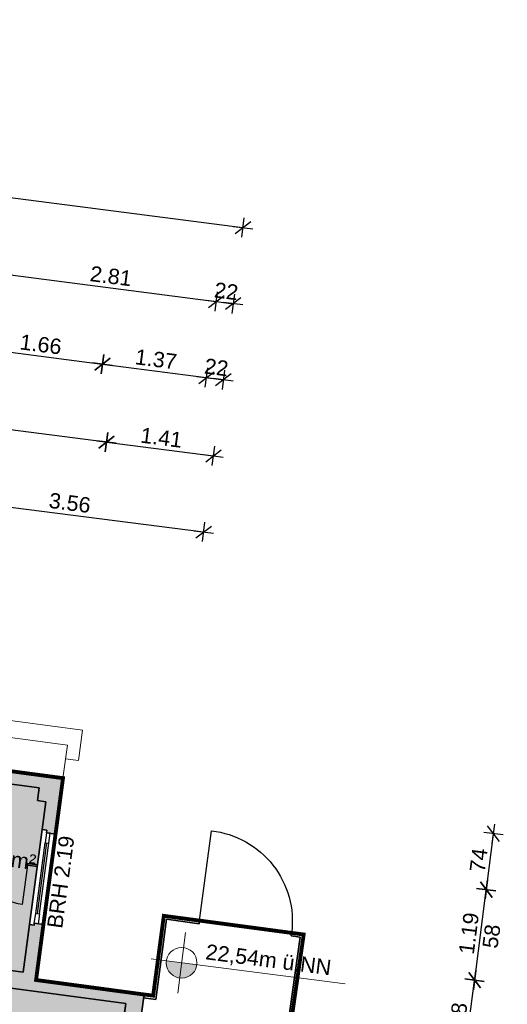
# Model space of a CAD drawing. Header units: metres. Extents: x 344112.5 to 344211.1, y 5709456.4 to 5709545.2.
# Tile 13 of 51: x 344146.3 to 344152.6, y 5709487.4 to 5709500.3. Entities that reach past the tile are written whole.
import ezdxf
from ezdxf.enums import TextEntityAlignment as Align

# ---------------------------------------------------------------- set-up
doc = ezdxf.new("R2010")
doc.units = ezdxf.units.M
doc.linetypes.add('AUSGEZOGEN', pattern=[0])
doc.layers.add('Bemassung', color=7, linetype='Continuous')
doc.layers.add('Polygonflächen', color=7, linetype='Continuous')
doc.layers.add('BGF', color=2, linetype='Continuous', plot=False)
for name, color, linetype, lineweight in [('Dach', 6, 'AUSGEZOGEN', 13), ('Fenster', 7, 'AUSGEZOGEN', 25), ('Schraffur', 8, 'Continuous', 25), ('Text', 7, 'Continuous', 13), ('Türen', 7, 'AUSGEZOGEN', 25), ('Wand', 7, 'AUSGEZOGEN', 35)]:
    doc.layers.add(name, color=color, linetype=linetype, lineweight=lineweight)
doc.styles.get("Standard").update_dxf_attribs({"font": 'arial.ttf'})
doc.dimstyles.new('1', dxfattribs={"dimtxt": 0.2, "dimasz": 0.005, "dimexe": 0.08, "dimexo": 0, "dimgap": 0.05, "dimtad": 3, "dimzin": 3, "dimdsep": 46, "dimtxsty": 'Standard', "dimblk": '1000hands_BEMPFEIL', "dimcen": 1, "dimdle": 0.08, "dimse1": 1, "dimse2": 1, "dimclre": 256, "dimazin": 2, "dimtfac": 1, "dimtix": 1, "dimtmove": 2, "dimatfit": 3, "dimldrblk": '1000hands_BEMPFEIL', "dimfxl": 1, "dimtolj": 1, "dimtzin": 0, "dimarcsym": 0})
doc.dimstyles.new('Copy of 1', dxfattribs={"dimtxt": 0.2, "dimasz": 0.005, "dimexe": 0.08, "dimexo": 0, "dimgap": 0.05, "dimtad": 3, "dimdec": 0, "dimlfac": 100, "dimzin": 3, "dimdsep": 46, "dimtxsty": 'Standard', "dimblk": '1000hands_BEMPFEIL', "dimcen": 1, "dimdle": 0.08, "dimse1": 1, "dimse2": 1, "dimclre": 256, "dimazin": 2, "dimtfac": 1, "dimtdec": 0, "dimtix": 1, "dimtmove": 2, "dimatfit": 3, "dimldrblk": '1000hands_BEMPFEIL', "dimfxl": 1, "dimtolj": 1, "dimtzin": 0, "dimarcsym": 0})

# ---------------------------------------------------------------- blocks, each defined once
blk = doc.blocks.new('1000hands_BEMPFEIL')
at = {"color": 0}
for p, q in [((-25.4, 0), (25.4, 0)), ((-18, -18), (18, 18)), ((0, -25.4), (0, 25.4))]:
    blk.add_line(p, q, dxfattribs=at)
blk = doc.blocks.new('*D385')
at = {"layer": 'Bemassung', "color": 0, "lineweight": -2, "transparency": 16777216}
blk.add_line((344145.166, 5709494.036), (344148.685, 5709493.582), dxfattribs=at)
at = {"layer": 'Defpoints', "color": 0, "transparency": 16777216}
for p in [(344148.69, 5709493.581), (344144.725, 5709490.657, 0), (344147.912, 5709487.552, 0)]:
    blk.add_point(p, dxfattribs=at)
at = {"layer": 'Bemassung', "color": 0, "lineweight": -2, "transparency": 16777216, "xscale": 0.005, "yscale": 0.005, "zscale": 0.005}
for p, rotation in [((344145.161, 5709494.037), 172.6453569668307), ((344148.69, 5709493.581), 352.6453569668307)]:
    blk.add_blockref('1000hands_BEMPFEIL', p, dxfattribs=dict(at, rotation=rotation))
at = {"layer": 'Bemassung', "color": 0, "transparency": 16777216, "insert": (344146.945, 5709493.96), "char_height": 0.2, "attachment_point": 5, "rotation": 352.6454}
blk.add_mtext('\\A1;3.56', dxfattribs=at)
blk = doc.blocks.new('*D386')
at = {"layer": 'Bemassung', "color": 0, "lineweight": -2, "transparency": 16777216}
blk.add_line((344131.449, 5709496.815), (344147.417, 5709494.754), dxfattribs=at)
at = {"layer": 'Defpoints', "color": 0, "transparency": 16777216}
for p in [(344147.422, 5709494.753), (344130.888, 5709492.506, 0), (344146.856, 5709490.372, 0)]:
    blk.add_point(p, dxfattribs=at)
at = {"layer": 'Bemassung', "color": 0, "lineweight": -2, "transparency": 16777216, "xscale": 0.005, "yscale": 0.005, "zscale": 0.005}
for p, rotation in [((344131.444, 5709496.816), 172.6453569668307), ((344147.422, 5709494.753), 352.6453569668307)]:
    blk.add_blockref('1000hands_BEMPFEIL', p, dxfattribs=dict(at, rotation=rotation))
at = {"layer": 'Bemassung', "color": 0, "transparency": 16777216, "insert": (344139.453, 5709495.935), "char_height": 0.2, "attachment_point": 5, "rotation": 352.6454}
blk.add_mtext('\\A1;16.11', dxfattribs=at)
blk = doc.blocks.new('*D387')
at = {"layer": 'Bemassung', "color": 0, "lineweight": -2, "transparency": 16777216}
blk.add_line((344147.427, 5709494.753), (344148.813, 5709494.574), dxfattribs=at)
at = {"layer": 'Defpoints', "color": 0, "transparency": 16777216}
for p in [(344148.818, 5709494.573), (344146.856, 5709490.372, 0), (344147.912, 5709487.552, 0)]:
    blk.add_point(p, dxfattribs=at)
at = {"layer": 'Bemassung', "color": 0, "lineweight": -2, "transparency": 16777216, "xscale": 0.005, "yscale": 0.005, "zscale": 0.005}
for p, rotation in [((344147.422, 5709494.753), 172.6453569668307), ((344148.818, 5709494.573), 352.6453569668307)]:
    blk.add_blockref('1000hands_BEMPFEIL', p, dxfattribs=dict(at, rotation=rotation))
at = {"layer": 'Bemassung', "color": 0, "transparency": 16777216, "insert": (344148.139, 5709494.812), "char_height": 0.2, "attachment_point": 5, "rotation": 352.6454}
blk.add_mtext('\\A1;1.41', dxfattribs=at)
blk = doc.blocks.new('*D155')
at = {"layer": 'Bemassung', "color": 0, "lineweight": -2, "transparency": 16777216}
blk.add_line((344145.729, 5709495.98), (344147.365, 5709495.769), dxfattribs=at)
at = {"layer": 'Defpoints', "color": 0, "transparency": 16777216}
for p in [(344147.37, 5709495.768), (344145.011, 5709490.452, 0), (344146.633, 5709490.064, 0)]:
    blk.add_point(p, dxfattribs=at)
at = {"layer": 'Bemassung', "color": 0, "lineweight": -2, "transparency": 16777216, "xscale": 0.005, "yscale": 0.005, "zscale": 0.005}
for p, rotation in [((344145.724, 5709495.981), 172.6453569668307), ((344147.37, 5709495.768), 352.6453569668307)]:
    blk.add_blockref('1000hands_BEMPFEIL', p, dxfattribs=dict(at, rotation=rotation))
at = {"layer": 'Bemassung', "color": 0, "transparency": 16777216, "insert": (344146.566, 5709496.026), "char_height": 0.2, "attachment_point": 5, "rotation": 352.6454}
blk.add_mtext('\\A1;1.66', dxfattribs=at)
blk = doc.blocks.new('*D156')
at = {"layer": 'Bemassung', "color": 0, "lineweight": -2, "transparency": 16777216}
blk.add_line((344147.375, 5709495.768), (344148.722, 5709495.594), dxfattribs=at)
at = {"layer": 'Defpoints', "color": 0, "transparency": 16777216}
for p in [(344148.727, 5709495.593), (344146.633, 5709490.064, 0), (344147.674, 5709487.433, 0)]:
    blk.add_point(p, dxfattribs=at)
at = {"layer": 'Bemassung', "color": 0, "lineweight": -2, "transparency": 16777216, "xscale": 0.005, "yscale": 0.005, "zscale": 0.005}
for p, rotation in [((344147.37, 5709495.768), 172.6453569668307), ((344148.727, 5709495.593), 352.6453569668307)]:
    blk.add_blockref('1000hands_BEMPFEIL', p, dxfattribs=dict(at, rotation=rotation))
at = {"layer": 'Bemassung', "color": 0, "transparency": 16777216, "insert": (344148.068, 5709495.832), "char_height": 0.2, "attachment_point": 5, "rotation": 352.6454}
blk.add_mtext('\\A1;1.37', dxfattribs=at)
blk = doc.blocks.new('*D157')
at = {"layer": 'Bemassung', "color": 0, "lineweight": -2, "transparency": 16777216}
for p, q in [((344148.722, 5709495.594), (344148.717, 5709495.594)), ((344148.727, 5709495.593), (344148.946, 5709495.565)), ((344148.951, 5709495.564), (344148.956, 5709495.564))]:
    blk.add_line(p, q, dxfattribs=at)
at = {"layer": 'Defpoints', "color": 0, "transparency": 16777216}
for p in [(344148.946, 5709495.565), (344147.912, 5709487.552, 0), (344147.674, 5709487.433, 0)]:
    blk.add_point(p, dxfattribs=at)
at = {"layer": 'Bemassung', "color": 0, "lineweight": -2, "transparency": 16777216, "xscale": 0.005, "yscale": 0.005, "zscale": 0.005}
for p, rotation in [((344148.727, 5709495.593), 352.6453569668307), ((344148.946, 5709495.565), 172.6453569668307)]:
    blk.add_blockref('1000hands_BEMPFEIL', p, dxfattribs=dict(at, rotation=rotation))
at = {"layer": 'Bemassung', "color": 0, "transparency": 16777216, "insert": (344148.856, 5709495.728), "char_height": 0.2, "attachment_point": 5, "rotation": 352.6454}
blk.add_mtext('\\A1;22', dxfattribs=at)
blk = doc.blocks.new('*D167')
at = {"layer": 'Bemassung', "color": 0, "lineweight": -2, "transparency": 16777216}
blk.add_line((344146.073, 5709496.944), (344148.85, 5709496.586), dxfattribs=at)
at = {"layer": 'Defpoints', "color": 0, "transparency": 16777216}
for p in [(344148.855, 5709496.585), (344144.872, 5709487.676, 0), (344147.674, 5709487.433, 0)]:
    blk.add_point(p, dxfattribs=at)
at = {"layer": 'Bemassung', "color": 0, "lineweight": -2, "transparency": 16777216, "xscale": 0.005, "yscale": 0.005, "zscale": 0.005}
for p, rotation in [((344146.068, 5709496.945), 172.6453569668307), ((344148.855, 5709496.585), 352.6453569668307)]:
    blk.add_blockref('1000hands_BEMPFEIL', p, dxfattribs=dict(at, rotation=rotation))
at = {"layer": 'Bemassung', "color": 0, "transparency": 16777216, "insert": (344147.481, 5709496.916), "char_height": 0.2, "attachment_point": 5, "rotation": 352.6454}
blk.add_mtext('\\A1;2.81', dxfattribs=at)
blk = doc.blocks.new('*D168')
at = {"layer": 'Bemassung', "color": 0, "lineweight": -2, "transparency": 16777216}
for p, q in [((344148.85, 5709496.586), (344148.845, 5709496.586)), ((344148.855, 5709496.585), (344149.074, 5709496.557)), ((344149.079, 5709496.556), (344149.084, 5709496.555))]:
    blk.add_line(p, q, dxfattribs=at)
at = {"layer": 'Defpoints', "color": 0, "transparency": 16777216}
for p in [(344149.074, 5709496.557), (344147.912, 5709487.552, 0), (344147.674, 5709487.433, 0)]:
    blk.add_point(p, dxfattribs=at)
at = {"layer": 'Bemassung', "color": 0, "lineweight": -2, "transparency": 16777216, "xscale": 0.005, "yscale": 0.005, "zscale": 0.005}
for p, rotation in [((344148.855, 5709496.585), 352.6453569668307), ((344149.074, 5709496.557), 172.6453569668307)]:
    blk.add_blockref('1000hands_BEMPFEIL', p, dxfattribs=dict(at, rotation=rotation))
at = {"layer": 'Bemassung', "color": 0, "transparency": 16777216, "insert": (344148.984, 5709496.72), "char_height": 0.2, "attachment_point": 5, "rotation": 352.6454}
blk.add_mtext('\\A1;22', dxfattribs=at)
blk = doc.blocks.new('*D27')
at = {"layer": 'Bemassung', "color": 0, "lineweight": -2, "transparency": 16777216}
blk.add_line((344129.184, 5709500.132), (344149.197, 5709497.549), dxfattribs=at)
at = {"layer": 'Defpoints', "color": 0, "transparency": 16777216}
for p in [(344149.202, 5709497.549), (344127.908, 5709490.286, 0), (344147.912, 5709487.552, 0)]:
    blk.add_point(p, dxfattribs=at)
at = {"layer": 'Bemassung', "color": 0, "lineweight": -2, "transparency": 16777216, "xscale": 0.005, "yscale": 0.005, "zscale": 0.005}
for p, rotation in [((344129.179, 5709500.133), 172.6453569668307), ((344149.202, 5709497.549), 352.6453569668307)]:
    blk.add_blockref('1000hands_BEMPFEIL', p, dxfattribs=dict(at, rotation=rotation))
at = {"layer": 'Bemassung', "color": 0, "transparency": 16777216, "insert": (344139.21, 5709498.992), "char_height": 0.2, "attachment_point": 5, "rotation": 352.6454}
blk.add_mtext('\\A1;20.19', dxfattribs=at)
blk = doc.blocks.new('*D399')
at = {"layer": 'Bemassung', "color": 0, "lineweight": -2, "transparency": 16777216}
blk.add_line((344152.071, 5709486.577), (344152.22, 5709487.734), dxfattribs=at)
at = {"layer": 'Defpoints', "color": 0, "transparency": 16777216}
for p in [(344146.601, 5709488.464, 0), (344152.221, 5709487.739), (344147.854, 5709487.116, 0)]:
    blk.add_point(p, dxfattribs=at)
at = {"layer": 'Bemassung', "color": 0, "lineweight": -2, "transparency": 16777216, "xscale": 0.005, "yscale": 0.005, "zscale": 0.005}
for p, rotation in [((344152.221, 5709487.739), 82.6453569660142), ((344152.07, 5709486.572), 262.6453569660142)]:
    blk.add_blockref('1000hands_BEMPFEIL', p, dxfattribs=dict(at, rotation=rotation))
at = {"layer": 'Bemassung', "color": 0, "transparency": 16777216, "insert": (344151.995, 5709487.175), "char_height": 0.2, "attachment_point": 5, "rotation": 82.6454}
blk.add_mtext('\\A1;1.18', dxfattribs=at)
blk = doc.blocks.new('*D400')
at = {"layer": 'Bemassung', "color": 0, "lineweight": -2, "transparency": 16777216}
blk.add_line((344152.222, 5709487.744), (344152.373, 5709488.914), dxfattribs=at)
at = {"layer": 'Defpoints', "color": 0, "transparency": 16777216}
for p in [(344146.759, 5709489.644, 0), (344152.373, 5709488.919), (344146.601, 5709488.464, 0)]:
    blk.add_point(p, dxfattribs=at)
at = {"layer": 'Bemassung', "color": 0, "lineweight": -2, "transparency": 16777216, "xscale": 0.005, "yscale": 0.005, "zscale": 0.005}
for p, rotation in [((344152.373, 5709488.919), 82.6453569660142), ((344152.221, 5709487.739), 262.6453569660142)]:
    blk.add_blockref('1000hands_BEMPFEIL', p, dxfattribs=dict(at, rotation=rotation))
at = {"layer": 'Bemassung', "color": 0, "transparency": 16777216, "insert": (344152.146, 5709488.348), "char_height": 0.2, "attachment_point": 5, "rotation": 82.6454}
blk.add_mtext('\\A1;1.19', dxfattribs=at)
blk = doc.blocks.new('*D401')
at = {"layer": 'Bemassung', "color": 0, "lineweight": -2, "transparency": 16777216}
blk.add_line((344152.374, 5709488.924), (344152.467, 5709489.643), dxfattribs=at)
at = {"layer": 'Defpoints', "color": 0, "transparency": 16777216}
for p in [(344146.856, 5709490.372, 0), (344146.759, 5709489.644, 0), (344152.467, 5709489.648)]:
    blk.add_point(p, dxfattribs=at)
at = {"layer": 'Bemassung', "color": 0, "lineweight": -2, "transparency": 16777216, "xscale": 0.005, "yscale": 0.005, "zscale": 0.005}
for p, rotation in [((344152.467, 5709489.648), 82.6453569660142), ((344152.373, 5709488.919), 262.6453569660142)]:
    blk.add_blockref('1000hands_BEMPFEIL', p, dxfattribs=dict(at, rotation=rotation))
at = {"layer": 'Bemassung', "color": 0, "transparency": 16777216, "insert": (344152.272, 5709489.303), "char_height": 0.2, "attachment_point": 5, "rotation": 82.6454}
blk.add_mtext('\\A1;74', dxfattribs=at)
blk = doc.blocks.new('*D66')
at = {"layer": 'Bemassung', "color": 0, "lineweight": -2, "transparency": 16777216}
blk.add_line((344151.889, 5709477.354), (344153.118, 5709486.876), dxfattribs=at)
at = {"layer": 'Defpoints', "color": 0, "transparency": 16777216}
for p in [(344147.912, 5709487.552, 0), (344153.119, 5709486.88), (344146.639, 5709478.027, 0)]:
    blk.add_point(p, dxfattribs=at)
at = {"layer": 'Bemassung', "color": 0, "lineweight": -2, "transparency": 16777216, "xscale": 0.005, "yscale": 0.005, "zscale": 0.005}
for p, rotation in [((344153.119, 5709486.88), 82.6453569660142), ((344151.888, 5709477.349), 262.6453569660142)]:
    blk.add_blockref('1000hands_BEMPFEIL', p, dxfattribs=dict(at, rotation=rotation))
at = {"layer": 'Bemassung', "color": 0, "transparency": 16777216, "insert": (344152.353, 5709482.134), "char_height": 0.2, "attachment_point": 5, "rotation": 82.6454}
blk.add_mtext('\\A1;9.61', dxfattribs=at)
blk = doc.blocks.new('*D402')
at = {"layer": 'Bemassung', "color": 0, "lineweight": -2, "transparency": 16777216}
blk.add_line((344153.119, 5709486.885), (344153.459, 5709489.515), dxfattribs=at)
at = {"layer": 'Defpoints', "color": 0, "transparency": 16777216}
for p in [(344146.856, 5709490.372, 0), (344153.459, 5709489.52), (344147.912, 5709487.552, 0)]:
    blk.add_point(p, dxfattribs=at)
at = {"layer": 'Bemassung', "color": 0, "lineweight": -2, "transparency": 16777216, "xscale": 0.005, "yscale": 0.005, "zscale": 0.005}
for p, rotation in [((344153.459, 5709489.52), 82.6453569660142), ((344153.119, 5709486.88), 262.6453569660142)]:
    blk.add_blockref('1000hands_BEMPFEIL', p, dxfattribs=dict(at, rotation=rotation))
at = {"layer": 'Bemassung', "color": 0, "transparency": 16777216, "insert": (344153.138, 5709488.22), "char_height": 0.2, "attachment_point": 5, "rotation": 82.6454}
blk.add_mtext('\\A1;2.66', dxfattribs=at)
blk = doc.blocks.new('*D404')
at = {"layer": 'Bemassung', "color": 0, "lineweight": -2, "transparency": 16777216}
blk.add_line((344153.858, 5709484.794), (344154.091, 5709486.6), dxfattribs=at)
at = {"layer": 'Defpoints', "color": 0, "transparency": 16777216}
for p in [(344147.674, 5709487.433, 0), (344154.091, 5709486.605), (344147.491, 5709485.611, 0)]:
    blk.add_point(p, dxfattribs=at)
at = {"layer": 'Bemassung', "color": 0, "lineweight": -2, "transparency": 16777216, "xscale": 0.005, "yscale": 0.005, "zscale": 0.005}
for p, rotation in [((344154.091, 5709486.605), 82.6453569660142), ((344153.857, 5709484.789), 262.6453569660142)]:
    blk.add_blockref('1000hands_BEMPFEIL', p, dxfattribs=dict(at, rotation=rotation))
at = {"layer": 'Bemassung', "color": 0, "transparency": 16777216, "insert": (344153.823, 5709485.717), "char_height": 0.2, "attachment_point": 5, "rotation": 82.6454}
blk.add_mtext('\\A1;1.83', dxfattribs=at)
blk = doc.blocks.new('*D405')
at = {"layer": 'Bemassung', "color": 0, "lineweight": -2, "transparency": 16777216}
for p, q in [((344154.091, 5709486.605), (344154.121, 5709486.839)), ((344154.122, 5709486.844), (344154.123, 5709486.849)), ((344154.091, 5709486.6), (344154.09, 5709486.595))]:
    blk.add_line(p, q, dxfattribs=at)
at = {"layer": 'Defpoints', "color": 0, "transparency": 16777216}
for p in [(344146.337, 5709487.844, 0), (344147.674, 5709487.433, 0), (344154.121, 5709486.839)]:
    blk.add_point(p, dxfattribs=at)
at = {"layer": 'Bemassung', "color": 0, "lineweight": -2, "transparency": 16777216, "xscale": 0.005, "yscale": 0.005, "zscale": 0.005}
for p, rotation in [((344154.121, 5709486.839), 262.6453569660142), ((344154.091, 5709486.605), 82.6453569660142)]:
    blk.add_blockref('1000hands_BEMPFEIL', p, dxfattribs=dict(at, rotation=rotation))
at = {"layer": 'Bemassung', "color": 0, "transparency": 16777216, "insert": (344153.957, 5709486.741), "char_height": 0.2, "attachment_point": 5, "rotation": 82.6454}
blk.add_mtext('\\A1;24', dxfattribs=at)
blk = doc.blocks.new('*D406')
at = {"layer": 'Bemassung', "color": 0, "lineweight": -2, "transparency": 16777216}
blk.add_line((344154.122, 5709486.844), (344154.408, 5709489.055), dxfattribs=at)
at = {"layer": 'Defpoints', "color": 0, "transparency": 16777216}
for p in [(344146.633, 5709490.064, 0), (344154.408, 5709489.06), (344146.337, 5709487.844, 0)]:
    blk.add_point(p, dxfattribs=at)
at = {"layer": 'Bemassung', "color": 0, "lineweight": -2, "transparency": 16777216, "xscale": 0.005, "yscale": 0.005, "zscale": 0.005}
for p, rotation in [((344154.408, 5709489.06), 82.6453569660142), ((344154.121, 5709486.839), 262.6453569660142)]:
    blk.add_blockref('1000hands_BEMPFEIL', p, dxfattribs=dict(at, rotation=rotation))
at = {"layer": 'Bemassung', "color": 0, "transparency": 16777216, "insert": (344154.116, 5709487.969), "char_height": 0.2, "attachment_point": 5, "rotation": 82.6454}
blk.add_mtext('\\A1;2.24', dxfattribs=at)
blk = doc.blocks.new('*D407')
at = {"layer": 'Bemassung', "color": 0, "lineweight": -2, "transparency": 16777216}
for p, q in [((344154.408, 5709489.06), (344154.451, 5709489.392)), ((344154.452, 5709489.397), (344154.452, 5709489.402)), ((344154.408, 5709489.055), (344154.407, 5709489.051))]:
    blk.add_line(p, q, dxfattribs=at)
at = {"layer": 'Defpoints', "color": 0, "transparency": 16777216}
for p in [(344146.856, 5709490.372, 0), (344146.633, 5709490.064, 0), (344154.451, 5709489.392)]:
    blk.add_point(p, dxfattribs=at)
at = {"layer": 'Bemassung', "color": 0, "lineweight": -2, "transparency": 16777216, "xscale": 0.005, "yscale": 0.005, "zscale": 0.005}
for p, rotation in [((344154.451, 5709489.392), 262.6453569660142), ((344154.408, 5709489.06), 82.6453569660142)]:
    blk.add_blockref('1000hands_BEMPFEIL', p, dxfattribs=dict(at, rotation=rotation))
at = {"layer": 'Bemassung', "color": 0, "transparency": 16777216, "insert": (344154.279, 5709489.246), "char_height": 0.2, "attachment_point": 5, "rotation": 82.6454}
blk.add_mtext('\\A1;33', dxfattribs=at)
blk = doc.blocks.new('*D68')
at = {"layer": 'Bemassung', "color": 0, "lineweight": -2, "transparency": 16777216}
blk.add_line((344153.872, 5709477.098), (344155.442, 5709489.259), dxfattribs=at)
at = {"layer": 'Defpoints', "color": 0, "transparency": 16777216}
for p in [(344146.856, 5709490.372, 0), (344155.443, 5709489.264), (344146.639, 5709478.027, 0)]:
    blk.add_point(p, dxfattribs=at)
at = {"layer": 'Bemassung', "color": 0, "lineweight": -2, "transparency": 16777216, "xscale": 0.005, "yscale": 0.005, "zscale": 0.005}
for p, rotation in [((344155.443, 5709489.264), 82.6453569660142), ((344153.872, 5709477.093), 262.6453569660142)]:
    blk.add_blockref('1000hands_BEMPFEIL', p, dxfattribs=dict(at, rotation=rotation))
at = {"layer": 'Bemassung', "color": 0, "transparency": 16777216, "insert": (344154.508, 5709483.198), "char_height": 0.2, "attachment_point": 5, "rotation": 82.6454}
blk.add_mtext('\\A1;12.27', dxfattribs=at)

msp = doc.modelspace()

# ---------------------------------------------------------------- hatches: boundary and pattern name
at = {"layer": 'Polygonflächen'}
h = msp.add_hatch(color=134, dxfattribs=at)
h.dxf.hatch_style = 1
h.paths.add_polyline_path([(344146.633, 5709490.064), (344146.524, 5709490.079), (344146.547, 5709490.247), (344145.011, 5709490.452), (344144.691, 5709488.064), (344146.337, 5709487.844)])
h = msp.add_hatch(color=134, dxfattribs=at)
h.dxf.hatch_style = 1
h.paths.add_polyline_path([(344147.674, 5709487.433), (344145.038, 5709487.785), (344145.02, 5709487.656), (344144.872, 5709487.676), (344144.662, 5709486.11), (344147.448, 5709485.738)])
at = {"layer": 'Schraffur'}
h = msp.add_hatch(color=256, dxfattribs=at)
h.dxf.hatch_style = 1
h.paths.add_polyline_path([(344146.856, 5709490.372), (344144.725, 5709490.657), (344144.715, 5709490.583), (344144.725, 5709490.581), (344144.713, 5709490.492), (344144.892, 5709490.468), (344144.875, 5709490.343), (344144.994, 5709490.328), (344145.011, 5709490.452), (344146.547, 5709490.247), (344146.524, 5709490.079), (344146.633, 5709490.064), (344146.585, 5709489.702), (344146.645, 5709489.694), (344146.64, 5709489.66), (344146.759, 5709489.644)])
h = msp.add_hatch(color=256, dxfattribs=at)
h.dxf.hatch_style = 1
h.paths.add_polyline_path([(344147.912, 5709487.552), (344146.505, 5709487.741), (344146.601, 5709488.464), (344146.482, 5709488.48), (344146.479, 5709488.455), (344146.42, 5709488.463), (344146.337, 5709487.844), (344145.509, 5709487.954), (344145.489, 5709487.957), (344144.691, 5709488.064), (344144.901, 5709489.63), (344144.782, 5709489.646), (344144.562, 5709488), (344144.423, 5709488.019), (344144.406, 5709487.89), (344144.604, 5709487.863), (344144.572, 5709487.625), (344144.741, 5709487.603), (344144.686, 5709487.197), (344144.805, 5709487.181), (344144.872, 5709487.676), (344145.02, 5709487.656), (344145.038, 5709487.785), (344147.674, 5709487.433), (344147.655, 5709487.288), (344147.734, 5709487.277), (344147.72, 5709487.175), (344147.77, 5709487.168), (344147.765, 5709487.128), (344147.854, 5709487.116)])
at = {"layer": 'Text'}
h = msp.add_hatch(color=256, dxfattribs=at)
h.dxf.hatch_style = 1
h.paths.add_polyline_path([(344148.6, 5709487.939), (344148.203, 5709487.991, 1)])

# ---------------------------------------------------------------- linework, layer by layer
at = {"layer": 'BGF', "const_width": 0.05, "elevation": 0}
msp.add_lwpolyline([(344135.953, 5709491.829), (344138.649, 5709491.469), (344141.762, 5709491.053), (344142.287, 5709490.983), (344144.725, 5709490.657), (344146.856, 5709490.372), (344146.759, 5709489.644), (344146.601, 5709488.464), (344146.505, 5709487.741), (344147.912, 5709487.552), (344148.031, 5709487.537), (344148.17, 5709488.577), (344148.636, 5709488.515), (344149.835, 5709488.355), (344149.993, 5709488.334), (344149.137, 5709482.375)], dxfattribs=at)
at = {"layer": 'Dach', "elevation": 0}
for points in [[(344147.111, 5709490.999), (344138.726, 5709492.119), (344138.697, 5709491.901), (344138.776, 5709491.891)], [(344146.856, 5709490.372), (344146.914, 5709490.803), (344138.776, 5709491.891)], [(344147.058, 5709490.602), (344147.111, 5709490.999)], [(344147.058, 5709490.602), (344146.89, 5709490.625)]]:
    msp.add_lwpolyline(points, dxfattribs=at)
at = {"layer": 'Fenster', "elevation": 0}
for points in [[(344146.689, 5709489.653), (344146.64, 5709489.66), (344146.623, 5709489.531), (344146.672, 5709489.524)], [(344146.532, 5709488.473), (344146.482, 5709488.48), (344146.5, 5709488.609), (344146.549, 5709488.602)]]:
    msp.add_lwpolyline(points, close=True, dxfattribs=at)
for points in [[(344146.5, 5709488.609), (344146.623, 5709489.531)], [(344146.524, 5709488.606), (344146.647, 5709489.527)], [(344146.549, 5709488.602), (344146.672, 5709489.524)]]:
    msp.add_lwpolyline(points, dxfattribs=at)
at = {"layer": 'Polygonflächen', "elevation": 0}
for points in [[(344144.691, 5709488.064), (344145.011, 5709490.452), (344146.547, 5709490.247), (344146.524, 5709490.079), (344146.633, 5709490.064), (344146.337, 5709487.844), (344144.691, 5709488.064)], [(344144.662, 5709486.11), (344144.872, 5709487.676), (344145.02, 5709487.656), (344145.038, 5709487.785), (344147.674, 5709487.433), (344147.448, 5709485.738), (344144.662, 5709486.11)]]:
    msp.add_lwpolyline(points, dxfattribs=at)
at = {"layer": 'Text'}
for p, q in [((344148.351, 5709487.568), (344148.453, 5709488.362)), ((344148.005, 5709488.016), (344150.534, 5709487.69))]:
    msp.add_line(p, q, dxfattribs=at)
msp.add_circle((344148.402, 5709487.965), 0.2, dxfattribs=at)
at = {"layer": 'Türen', "elevation": 0}
for points in [[(344148.636, 5709488.515), (344148.792, 5709489.685, -0.419358), (344149.835, 5709488.355, -0.414214)], [(344146.392, 5709489.239), (344146.324, 5709488.726, -0.419358), (344145.867, 5709489.309, -0.414214)]]:
    msp.add_lwpolyline(points, format="xyb", dxfattribs=at)
at = {"layer": 'Wand', "elevation": 0}
for points in [[(344146.856, 5709490.372), (344144.725, 5709490.657)], [(344145.011, 5709490.452), (344146.547, 5709490.247)], [(344146.759, 5709489.644), (344146.856, 5709490.372)], [(344146.524, 5709490.079), (344146.547, 5709490.247)], [(344146.633, 5709490.064), (344146.524, 5709490.079)], [(344146.585, 5709489.702), (344146.633, 5709490.064)], [(344146.42, 5709488.463), (344146.585, 5709489.702)], [(344146.585, 5709489.702), (344146.645, 5709489.694), (344146.64, 5709489.66)], [(344146.601, 5709488.464), (344146.759, 5709489.644)], [(344146.64, 5709489.66), (344146.759, 5709489.644)], [(344146.395, 5709489.258), (344146.392, 5709489.239)], [(344146.521, 5709489.221), (344146.392, 5709489.239)], [(344146.523, 5709489.241), (344146.395, 5709489.258)], [(344148.031, 5709487.537), (344148.17, 5709488.577)], [(344148.065, 5709487.487), (344148.204, 5709488.532)], [(344148.636, 5709488.515), (344148.17, 5709488.577)], [(344148.631, 5709488.475), (344148.204, 5709488.532)], [(344146.337, 5709487.844), (344146.42, 5709488.463)], [(344146.42, 5709488.463), (344146.479, 5709488.455), (344146.482, 5709488.48)], [(344146.482, 5709488.48), (344146.601, 5709488.464)], [(344146.505, 5709487.741), (344146.601, 5709488.464)], [(344148.631, 5709488.475), (344148.636, 5709488.515)], [(344149.126, 5709482.442), (344149.948, 5709488.299)], [(344149.137, 5709482.375), (344149.993, 5709488.334)], [(344149.83, 5709488.315), (344149.835, 5709488.355)], [(344149.948, 5709488.299), (344149.83, 5709488.315)], [(344149.993, 5709488.334), (344149.835, 5709488.355)], [(344146.337, 5709487.844), (344145.489, 5709487.957)], [(344145.038, 5709487.785), (344147.674, 5709487.433)], [(344146.505, 5709487.741), (344147.912, 5709487.552)], [(344147.912, 5709487.552), (344147.854, 5709487.116)], [(344147.906, 5709487.508), (344148.065, 5709487.487)], [(344147.912, 5709487.552), (344148.031, 5709487.537)], [(344147.674, 5709487.433), (344147.655, 5709487.288)]]:
    msp.add_lwpolyline(points, dxfattribs=at)

# ---------------------------------------------------------------- texts
at = {"layer": 'Text'}
for s, rotation, p in [('BRH 2.19', 82.389, (344146.826, 5709489.018, 0)), ('58', 82.389, (344152.439, 5709488.311, 0)), ('22,54m ü.NN', 352.6454, (344149.532, 5709487.989))]:
    msp.add_text(s, height=0.2, rotation=rotation, dxfattribs=at).set_placement(p, align=Align.MIDDLE)
msp.add_text('A: 3.982 m²', height=0.2, rotation=352.6454, dxfattribs=at).set_placement((344145.058, 5709489.359, 0))

# ---------------------------------------------------------------- dimensions: what is measured, and where the dimension line sits
at = {"layer": 'Bemassung'}
for base, p1, p2, angle, dimstyle, picture, middle in [((344149.202, 5709497.549), (344127.908, 5709490.286, 0), (344147.912, 5709487.552, 0), 352.6454, '1', '*D27', (344139.21, 5709498.992)), ((344148.855, 5709496.585), (344144.872, 5709487.676, 0), (344147.674, 5709487.433, 0), 352.6454, '1', '*D167', (344147.481, 5709496.916)), ((344147.422, 5709494.753), (344130.888, 5709492.506, 0), (344146.856, 5709490.372, 0), 352.6454, '1', '*D386', (344139.453, 5709495.935)), ((344149.074, 5709496.557), (344147.674, 5709487.433, 0), (344147.912, 5709487.552, 0), 352.6454, 'Copy of 1', '*D168', (344148.984, 5709496.72)), ((344147.37, 5709495.768), (344145.011, 5709490.452, 0), (344146.633, 5709490.064, 0), 352.6454, '1', '*D155', (344146.566, 5709496.026)), ((344148.727, 5709495.593), (344146.633, 5709490.064, 0), (344147.674, 5709487.433, 0), 352.6454, '1', '*D156', (344148.068, 5709495.832)), ((344148.946, 5709495.565), (344147.674, 5709487.433, 0), (344147.912, 5709487.552, 0), 352.6454, 'Copy of 1', '*D157', (344148.856, 5709495.728)), ((344148.818, 5709494.573), (344146.856, 5709490.372, 0), (344147.912, 5709487.552, 0), 352.6454, '1', '*D387', (344148.139, 5709494.812)), ((344148.69, 5709493.581), (344144.725, 5709490.657, 0), (344147.912, 5709487.552, 0), 352.6454, '1', '*D385', (344146.945, 5709493.96)), ((344154.451, 5709489.392), (344146.633, 5709490.064, 0), (344146.856, 5709490.372, 0), 82.6454, 'Copy of 1', '*D407', (344154.279, 5709489.246)), ((344155.443, 5709489.264), (344146.639, 5709478.027, 0), (344146.856, 5709490.372, 0), 82.6454, '1', '*D68', (344154.508, 5709483.198)), ((344152.4674, 5709489.6481), (344146.7589, 5709489.6436, 0), (344146.8562, 5709490.3724, 0), 82.6454, 'Copy of 1', '*D401', (344152.2716, 5709489.3027)), ((344153.459, 5709489.52), (344147.912, 5709487.552, 0), (344146.856, 5709490.372, 0), 82.6454, '1', '*D402', (344153.138, 5709488.22)), ((344154.408, 5709489.06), (344146.337, 5709487.844, 0), (344146.633, 5709490.064, 0), 82.6454, '1', '*D406', (344154.116, 5709487.969)), ((344152.373, 5709488.919), (344146.601, 5709488.464, 0), (344146.759, 5709489.644, 0), 82.6454, '1', '*D400', (344152.146, 5709488.348)), ((344152.221, 5709487.739), (344147.854, 5709487.116, 0), (344146.601, 5709488.464, 0), 82.6454, '1', '*D399', (344151.995, 5709487.175)), ((344154.121, 5709486.839), (344147.674, 5709487.433, 0), (344146.337, 5709487.844, 0), 82.6454, 'Copy of 1', '*D405', (344153.957, 5709486.741)), ((344153.119, 5709486.88), (344146.639, 5709478.027, 0), (344147.912, 5709487.552, 0), 82.6454, '1', '*D66', (344152.353, 5709482.134)), ((344154.091, 5709486.605), (344147.491, 5709485.611, 0), (344147.674, 5709487.433, 0), 82.6454, '1', '*D404', (344153.823, 5709485.717))]:
    dim = msp.add_linear_dim(base=base, p1=p1, p2=p2, angle=angle, dimstyle=dimstyle, dxfattribs=at)
    dim.commit()
    dim.dimension.update_dxf_attribs({"geometry": picture, "text_midpoint": middle})

doc.saveas('drawing.dxf')
